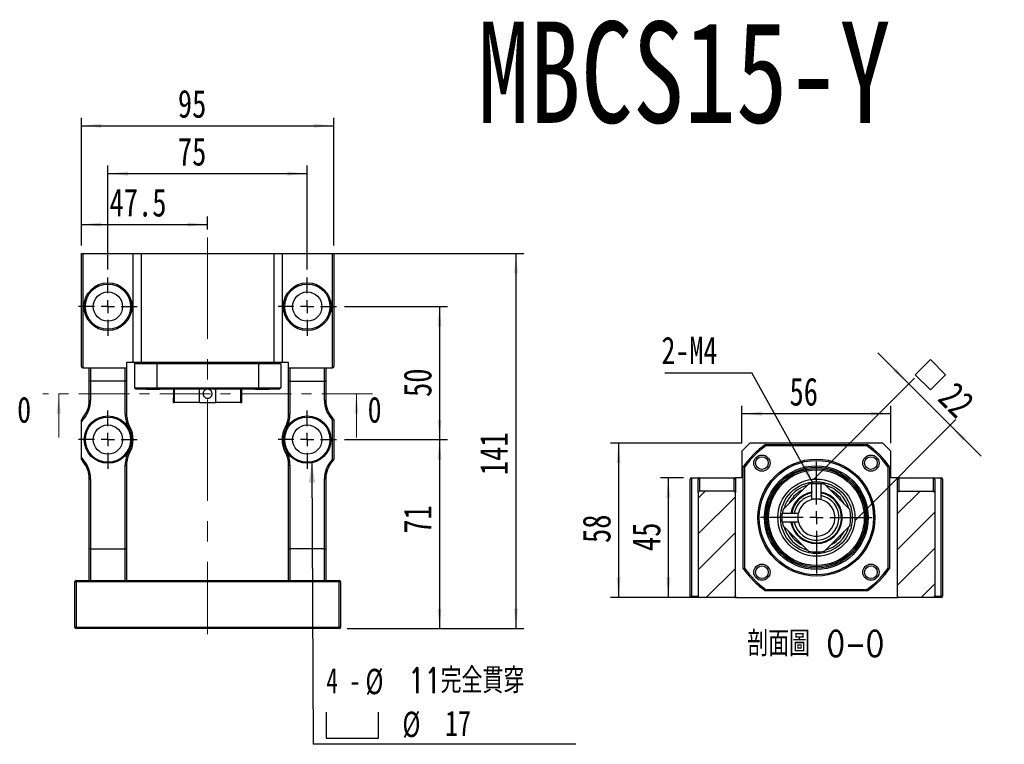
# Model space of a CAD drawing. Header units: millimetres. Extents: x 50 to 278, y 27 to 200.
# Tile 2 of 6: x 50 to 174, y 109 to 200. Entities that reach past the tile are written whole.
import ezdxf

# ---------------------------------------------------------------- set-up
doc = ezdxf.new("R2010")
doc.units = ezdxf.units.MM
doc.linetypes.add('CENTER', pattern=[10.16, 6.35, -1.27, 1.27, -1.27])
doc.linetypes.add('CENTERX2', pattern=[20.32, 12.7, -2.54, 2.54, -2.54])
doc.layers.add('FORMAT', color=7, linetype='Continuous')
doc.styles.add('SLDTEXTSTYLE0', font='TXT', dxfattribs={"width": 0.75})
doc.styles.add('SLDTEXTSTYLE1', font='TXT', dxfattribs={"width": 0.75, "bigfont": 'bigfont'})
doc.styles.add('SLDTEXTSTYLE3', font='TXT', dxfattribs={"width": 0.7})
doc.styles.add('SLDTEXTSTYLE4', font='TXT', dxfattribs={"width": 0.666667})
doc.dimstyles.new('SLDDIMSTYLE1', dxfattribs={"dimtxt": 0.18, "dimasz": 2.5, "dimexe": 0, "dimexo": 0.0625, "dimgap": 0, "dimtad": 0, "dimtih": 1, "dimtoh": 1, "dimdec": 0, "dimrnd": 1e-09, "dimzin": 0, "dimdsep": 46, "dimtxsty": 'Standard', "dimsah": 1, "dimcen": 0.09, "dimadec": 0, "dimazin": 0, "dimtfac": 2.5, "dimtdec": 0, "dimtofl": 0, "dimtmove": 0, "dimatfit": 3, "dimfxl": 1, "dimfrac": 2, "dimtolj": 1, "dimtzin": 0, "dimarcsym": 0})
doc.dimstyles.new('SLDDIMSTYLE2', dxfattribs={"dimtxt": 3.5, "dimasz": 2.5, "dimexe": 0, "dimexo": 0.0625, "dimgap": 0.875, "dimtad": 1, "dimdec": 1, "dimlfac": 3, "dimrnd": 1e-09, "dimzin": 12, "dimdsep": 46, "dimtxsty": 'SLDTEXTSTYLE0', "dimsah": 1, "dimcen": 0.09, "dimadec": 0, "dimazin": 3, "dimtfac": 1, "dimtdec": 1, "dimtofl": 0, "dimtmove": 0, "dimatfit": 3, "dimfxl": 1, "dimfrac": 2, "dimtolj": 1, "dimtzin": 12, "dimarcsym": 0})
doc.dimstyles.new('SLDDIMSTYLE3', dxfattribs={"dimtxt": 3.5, "dimasz": 2.5, "dimexe": 0, "dimexo": 0.0625, "dimgap": 0.875, "dimtad": 1, "dimlfac": 3, "dimrnd": 1e-09, "dimzin": 12, "dimdsep": 46, "dimtxsty": 'SLDTEXTSTYLE0', "dimsah": 1, "dimcen": 0.09, "dimadec": 0, "dimazin": 3, "dimtfac": 1, "dimtofl": 0, "dimtmove": 0, "dimatfit": 3, "dimfxl": 1, "dimfrac": 2, "dimtolj": 1, "dimtzin": 12, "dimarcsym": 0})
doc.dimstyles.new('SLDDIMSTYLE4', dxfattribs={"dimtxt": 3.5, "dimasz": 2.5, "dimexe": 0, "dimexo": 0.0625, "dimgap": 0.875, "dimtad": 1, "dimlfac": 3, "dimrnd": 1e-09, "dimzin": 12, "dimdsep": 46, "dimtxsty": 'SLDTEXTSTYLE0', "dimsah": 1, "dimcen": 0.09, "dimadec": 0, "dimazin": 3, "dimtfac": 1, "dimtmove": 0, "dimatfit": 0, "dimfxl": 1, "dimfrac": 2, "dimtolj": 1, "dimtzin": 12, "dimarcsym": 0})

# ---------------------------------------------------------------- blocks, each defined once
blk = doc.blocks.new('_D')
at = {"layer": 'FORMAT', "color": 7}
for p, q in [((58.1, 171.61), (58.1, 175.23)), ((58.1, 174.23), (73.93, 174.23)), ((73.93, 173.61), (73.93, 175.23))]:
    blk.add_line(p, q, dxfattribs=at)
for points in [[(58.1, 174.23), (60.6, 173.98), (60.6, 174.48)], [(73.93, 174.23), (71.43, 174.48), (71.43, 173.98)]]:
    blk.add_solid(points, dxfattribs=at)
at = {"layer": 'FORMAT', "color": 7, "insert": (61.63, 178.74), "char_height": 3.5, "attachment_point": 1, "style": 'SLDTEXTSTYLE0'}
blk.add_mtext('47.5', dxfattribs=at)
blk = doc.blocks.new('_D_1')
at = {"layer": 'FORMAT', "color": 7}
for p, q in [((61.43, 168.61), (61.43, 181.61)), ((86.43, 168.61), (86.43, 181.61)), ((61.43, 180.61), (86.43, 180.61))]:
    blk.add_line(p, q, dxfattribs=at)
for points in [[(61.43, 180.61), (63.93, 180.36), (63.93, 180.86)], [(86.43, 180.61), (83.93, 180.86), (83.93, 180.36)]]:
    blk.add_solid(points, dxfattribs=at)
at = {"layer": 'FORMAT', "color": 7, "insert": (70.2, 185.12), "char_height": 3.5, "attachment_point": 1, "style": 'SLDTEXTSTYLE0'}
blk.add_mtext('75', dxfattribs=at)
blk = doc.blocks.new('_D_2')
at = {"layer": 'FORMAT', "color": 7}
for p, q in [((58.1, 171.61), (58.1, 187.61)), ((58.1, 186.61), (89.76, 186.61)), ((89.76, 171.61), (89.76, 187.61))]:
    blk.add_line(p, q, dxfattribs=at)
for points in [[(58.1, 186.61), (60.6, 186.36), (60.6, 186.86)], [(89.76, 186.61), (87.26, 186.86), (87.26, 186.36)]]:
    blk.add_solid(points, dxfattribs=at)
at = {"layer": 'FORMAT', "color": 7, "insert": (70.2, 191.12), "char_height": 3.5, "attachment_point": 1, "style": 'SLDTEXTSTYLE0'}
blk.add_mtext('95', dxfattribs=at)
blk = doc.blocks.new('_D_3')
at = {"layer": 'FORMAT', "color": 7}
for p, q in [((91.1, 147.28), (104.02, 147.28)), ((103.02, 147.28), (103.02, 123.61)), ((91.43, 123.61), (104.02, 123.61))]:
    blk.add_line(p, q, dxfattribs=at)
for points in [[(103.02, 147.28), (102.77, 144.78), (103.27, 144.78)], [(103.02, 123.61), (103.27, 126.11), (102.77, 126.11)]]:
    blk.add_solid(points, dxfattribs=at)
at = {"layer": 'FORMAT', "color": 7, "insert": (98.5, 135.49), "char_height": 3.5, "attachment_point": 1, "rotation": 90, "style": 'SLDTEXTSTYLE0'}
blk.add_mtext('71', dxfattribs=at)
blk = doc.blocks.new('_D_4')
at = {"layer": 'FORMAT', "color": 7}
for p, q in [((91.1, 163.94), (104.02, 163.94)), ((103.02, 163.94), (103.02, 147.28)), ((91.1, 147.28), (104.02, 147.28))]:
    blk.add_line(p, q, dxfattribs=at)
for points in [[(103.02, 163.94), (102.77, 161.44), (103.27, 161.44)], [(103.02, 147.28), (103.27, 149.78), (102.77, 149.78)]]:
    blk.add_solid(points, dxfattribs=at)
at = {"layer": 'FORMAT', "color": 7, "insert": (98.5, 152.62), "char_height": 3.5, "attachment_point": 1, "rotation": 90, "style": 'SLDTEXTSTYLE0'}
blk.add_mtext('50', dxfattribs=at)
blk = doc.blocks.new('_D_5')
at = {"layer": 'FORMAT', "color": 7}
for p, q in [((84.26, 170.61), (113.6, 170.61)), ((112.6, 170.61), (112.6, 123.61)), ((91.43, 123.61), (113.6, 123.61))]:
    blk.add_line(p, q, dxfattribs=at)
for points in [[(112.6, 170.61), (112.35, 168.11), (112.85, 168.11)], [(112.6, 123.61), (112.85, 126.11), (112.35, 126.11)]]:
    blk.add_solid(points, dxfattribs=at)
at = {"layer": 'FORMAT', "color": 7, "insert": (108.08, 142.82), "char_height": 3.5, "attachment_point": 1, "rotation": 90, "style": 'SLDTEXTSTYLE0'}
blk.add_mtext('141', dxfattribs=at)
blk = doc.blocks.new('SW_SYMBOL_HOLE_SPOT')
at = {"layer": 'FORMAT', "color": 0}
for p, q in [((0, 875), (0, 75)), ((1600, 75), (1600, 875)), ((0, 75), (1600, 75))]:
    blk.add_line(p, q, dxfattribs=at)
blk = doc.blocks.new('SW_NOTE_2')
at = {"layer": 'FORMAT', "color": 0}
blk.add_line((32.94, 0), (0, 0), dxfattribs=at)
at = {"layer": 'FORMAT', "color": 0, "xscale": 0.0040927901, "yscale": 0.0040927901, "zscale": 0.0040927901}
blk.add_blockref('SW_SYMBOL_HOLE_SPOT', (1.64, 0.46), dxfattribs=at)
at = {"layer": 'FORMAT', "color": 0, "char_height": 3.175, "attachment_point": 1}
for s, insert, style in [('4 -', (1.67, 9.58), 'SLDTEXTSTYLE4'), ('%%c', (6.57, 9.46), 'SLDTEXTSTYLE3'), ('11\\M+18AAE\\M+19153\\M+18AD1\\M+190FA', (11.92, 9.58), 'SLDTEXTSTYLE1'), ('%%c', (11.21, 4.09), 'SLDTEXTSTYLE3'), ('17', (16.56, 4.22), 'SLDTEXTSTYLE0')]:
    blk.add_mtext(s, dxfattribs=dict(at, insert=insert, style=style))
blk = doc.blocks.new('SW_CENTERMARKSYMBOL_1')
at = {"layer": 'FORMAT', "color": 0}
for p, q in [((0, 1.67), (0, 3.67)), ((-1.67, 0), (-3.67, 0)), ((0, 0), (-0.83, 0)), ((0, 0), (0, 0.83)), ((0, 0), (0, -0.83)), ((0, 0), (0.83, 0)), ((1.67, 0), (3.67, 0)), ((0, -1.67), (0, -3.67))]:
    blk.add_line(p, q, dxfattribs=at)
blk = doc.blocks.new('SW_CENTERMARKSYMBOL_2')
at = {"layer": 'FORMAT', "color": 0}
for p, q in [((0, 1.67), (0, 3.67)), ((-1.67, 0), (-3.67, 0)), ((0, 0), (-0.83, 0)), ((0, 0), (0, 0.83)), ((0, 0), (0, -0.83)), ((0, 0), (0.83, 0)), ((1.67, 0), (3.67, 0)), ((0, -1.67), (0, -3.67))]:
    blk.add_line(p, q, dxfattribs=at)
blk = doc.blocks.new('SW_CENTERMARKSYMBOL_3')
at = {"layer": 'FORMAT', "color": 0}
for p, q in [((0, 1.67), (0, 3.67)), ((-1.67, 0), (-3.67, 0)), ((0, 0), (-0.83, 0)), ((0, 0), (0, 0.83)), ((0, 0), (0, -0.83)), ((0, 0), (0.83, 0)), ((1.67, 0), (3.67, 0)), ((0, -1.67), (0, -3.67))]:
    blk.add_line(p, q, dxfattribs=at)
blk = doc.blocks.new('SW_CENTERMARKSYMBOL_4')
at = {"layer": 'FORMAT', "color": 0}
for p, q in [((0, 1.67), (0, 3.67)), ((-1.67, 0), (-3.67, 0)), ((0, 0), (-0.83, 0)), ((0, 0), (0, 0.83)), ((0, 0), (0, -0.83)), ((0, 0), (0.83, 0)), ((1.67, 0), (3.67, 0)), ((0, -1.67), (0, -3.67))]:
    blk.add_line(p, q, dxfattribs=at)
blk = doc.blocks.new('_D_6')
at = {"layer": 'FORMAT', "color": 7}
for p, q in [((133.62, 142.5), (130.71, 142.5)), ((131.71, 142.5), (131.71, 127.5)), ((134.62, 127.5), (130.71, 127.5))]:
    blk.add_line(p, q, dxfattribs=at)
for points in [[(131.71, 142.5), (131.46, 140), (131.96, 140)], [(131.71, 127.5), (131.96, 130), (131.46, 130)]]:
    blk.add_solid(points, dxfattribs=at)
at = {"layer": 'FORMAT', "color": 7, "insert": (127.2, 133.31), "char_height": 3.5, "attachment_point": 1, "rotation": 90, "style": 'SLDTEXTSTYLE0'}
blk.add_mtext('45', dxfattribs=at)
blk = doc.blocks.new('_D_7')
at = {"layer": 'FORMAT', "color": 7}
for p, q in [((140.95, 146.83), (124.47, 146.83)), ((125.47, 146.83), (125.47, 127.5)), ((134.62, 127.5), (124.47, 127.5))]:
    blk.add_line(p, q, dxfattribs=at)
for points in [[(125.47, 146.83), (125.22, 144.33), (125.72, 144.33)], [(125.47, 127.5), (125.72, 130), (125.22, 130)]]:
    blk.add_solid(points, dxfattribs=at)
at = {"layer": 'FORMAT', "color": 7, "insert": (120.96, 134.32), "char_height": 3.5, "attachment_point": 1, "rotation": 90, "style": 'SLDTEXTSTYLE0'}
blk.add_mtext('58', dxfattribs=at)
blk = doc.blocks.new('_D_8')
at = {"layer": 'FORMAT', "color": 7}
for p, q in [((140.95, 146.83), (140.95, 151.53)), ((159.62, 146.83), (159.62, 151.53)), ((140.95, 150.53), (159.62, 150.53))]:
    blk.add_line(p, q, dxfattribs=at)
for points in [[(140.95, 150.53), (143.45, 150.28), (143.45, 150.78)], [(159.62, 150.53), (157.12, 150.78), (157.12, 150.28)]]:
    blk.add_solid(points, dxfattribs=at)
at = {"layer": 'FORMAT', "color": 7, "insert": (146.91, 155.04), "char_height": 3.5, "attachment_point": 1, "style": 'SLDTEXTSTYLE0'}
blk.add_mtext('56', dxfattribs=at)
blk = doc.blocks.new('SW_SYMBOL_MOD_BOX')
at = {"layer": 'FORMAT', "color": 0}
for p, q in [((200, 200), (200, 800)), ((200, 800), (800, 800)), ((800, 800), (800, 200)), ((200, 200), (800, 200))]:
    blk.add_line(p, q, dxfattribs=at)
blk = doc.blocks.new('_D_9')
at = {"layer": 'FORMAT', "color": 7}
for p, q in [((161.86, 154.26), (157.98, 158.15)), ((149.98, 142.38), (162.57, 154.97)), ((161.86, 154.26), (167.05, 149.08)), ((155.17, 137.2), (167.76, 149.79)), ((167.05, 149.08), (170.94, 145.19))]:
    blk.add_line(p, q, dxfattribs=at)
for points in [[(161.86, 154.26), (160.27, 156.21), (159.92, 155.85)], [(167.05, 149.08), (168.64, 147.13), (168.99, 147.49)]]:
    blk.add_solid(points, dxfattribs=at)
at = {"layer": 'FORMAT', "color": 7, "xscale": 0.0044707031, "yscale": 0.0044707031, "zscale": 0.0044707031, "rotation": 315}
blk.add_blockref('SW_SYMBOL_MOD_BOX', (161.41, 155.41), dxfattribs=at)
at = {"layer": 'FORMAT', "color": 7, "insert": (167.83, 154.76), "char_height": 3.5, "attachment_point": 1, "rotation": 315, "style": 'SLDTEXTSTYLE0'}
blk.add_mtext('22', dxfattribs=at)
blk = doc.blocks.new('SW_NOTE_3')
at = {"layer": 'FORMAT', "color": 0}
blk.add_line((-10.95, 0), (0, 0), dxfattribs=at)
at = {"layer": 'FORMAT', "color": 0, "insert": (-11.36, 4.53), "char_height": 3.44, "attachment_point": 1, "style": 'SLDTEXTSTYLE0'}
blk.add_mtext('2-M4', dxfattribs=at)
blk = doc.blocks.new('SW_CENTERMARKSYMBOL_5')
at = {"layer": 'FORMAT', "color": 0}
for p, q in [((0, 1.67), (0, 7)), ((-1.67, 0), (-7, 0)), ((0, 0), (-0.83, 0)), ((0, 0), (0, 0.83)), ((0, 0), (0, -0.83)), ((0, 0), (0.83, 0)), ((1.67, 0), (7, 0)), ((0, -1.67), (0, -7))]:
    blk.add_line(p, q, dxfattribs=at)

msp = doc.modelspace()

# ---------------------------------------------------------------- hatches: boundary and pattern name
at = {"layer": 'FORMAT', "linetype": 'Continuous', "lineweight": 18}
h = msp.add_hatch(dxfattribs=at)
h.set_pattern_fill('ANSI31', color=256, style=0)
edge = h.paths.add_edge_path(flags=0)
edge.add_arc((139.9487, 140.6628), 0.1667, 0, 90)
edge.add_line((139.9487, 140.8294), (135.6153, 140.8294))
edge.add_arc((135.6153, 140.6628), 0.1667, 90, 180)
edge.add_line((135.4487, 140.6628), (135.4487, 127.6628))
edge.add_arc((135.6153, 127.6628), 0.1667, 180, 270)
edge.add_line((135.6153, 127.4961), (139.9487, 127.4961))
edge.add_arc((139.9487, 127.6628), 0.1667, 270, 360)
edge.add_line((140.1153, 127.6628), (140.1153, 140.6628))
h = msp.add_hatch(dxfattribs=at)
h.set_pattern_fill('ANSI31', color=256, style=0)
edge = h.paths.add_edge_path(flags=0)
edge.add_line((149.7154, 139.7596), (149.7154, 141.7586))
edge.add_arc((150.282, 137.4961), 4.3, 97.572127, 103.508133)
edge.add_line((149.2776, 141.6772), (146.1009, 138.5005))
edge.add_arc((150.282, 137.4961), 4.3, 166.491867, 172.427873)
edge.add_line((146.0194, 138.0627), (148.0185, 138.0627))
edge.add_arc((150.282, 137.4961), 2.3333, 104.054594, 165.945406, ccw=False)
edge = h.paths.add_edge_path(flags=0)
edge.add_arc((150.282, 137.4961), 4.3, 97.572634, 103.508007, ccw=False)
edge.add_line((149.7153, 141.7586), (149.7153, 139.7596))
edge.add_arc((150.282, 137.4961), 2.3333, 104.055233, 165.944767)
edge.add_line((148.0185, 138.0628), (146.0195, 138.0628))
edge.add_arc((150.282, 137.4961), 4.3, 166.491993, 172.427366, ccw=False)
edge.add_line((146.1009, 138.5005), (149.2776, 141.6772))
h = msp.add_hatch(dxfattribs=at)
h.set_pattern_fill('ANSI31', color=256, style=0)
edge = h.paths.add_edge_path(flags=0)
edge.add_line((151.2864, 133.315), (154.4631, 136.4917))
edge.add_arc((150.282, 137.4961), 4.3, 346.491867, 373.508133)
edge.add_line((154.4631, 138.5005), (151.2864, 141.6772))
edge.add_arc((150.282, 137.4961), 4.3, 76.491867, 82.427873)
edge.add_line((150.8486, 141.7586), (150.8486, 139.7596))
edge.add_arc((150.282, 137.4961), 2.3333, -165.945406, 75.945406, ccw=False)
edge.add_line((148.0185, 136.9295), (146.0194, 136.9295))
edge.add_arc((150.282, 137.4961), 4.3, 187.572127, 193.508133)
edge.add_line((146.1009, 136.4917), (149.2776, 133.315))
edge.add_arc((150.282, 137.4961), 4.3, 256.491867, 283.508133)
edge = h.paths.add_edge_path(flags=0)
edge.add_arc((150.282, 137.4961), 4.3, -13.508007, 13.508007, ccw=False)
edge.add_line((154.463, 136.4917), (151.2864, 133.3151))
edge.add_arc((150.282, 137.4961), 4.3, 256.491993, 283.508007, ccw=False)
edge.add_line((149.2776, 133.3151), (146.1009, 136.4917))
edge.add_arc((150.282, 137.4961), 4.3, 187.572634, 193.508007, ccw=False)
edge.add_line((146.0195, 136.9294), (148.0185, 136.9294))
edge.add_arc((150.282, 137.4961), 2.3333, 194.055233, 435.944767)
edge.add_line((150.8487, 139.7596), (150.8487, 141.7586))
edge.add_arc((150.282, 137.4961), 4.3, 76.491993, 82.427366, ccw=False)
edge.add_line((151.2864, 141.6772), (154.463, 138.5005))
h = msp.add_hatch(dxfattribs=at)
h.set_pattern_fill('ANSI31', color=256, style=0)
edge = h.paths.add_edge_path(flags=0)
edge.add_arc((160.6153, 140.6628), 0.1667, 90, 180)
edge.add_line((160.4487, 140.6628), (160.4487, 127.6628))
edge.add_arc((160.6153, 127.6628), 0.1667, 180, 270)
edge.add_line((160.6153, 127.4961), (164.9487, 127.4961))
edge.add_arc((164.9487, 127.6628), 0.1667, 270, 360)
edge.add_line((165.1153, 127.6628), (165.1153, 140.6628))
edge.add_arc((164.9487, 140.6628), 0.1667, 0, 90)
edge.add_line((164.9487, 140.8294), (160.6153, 140.8294))

# ---------------------------------------------------------------- linework, layer by layer
at = {"color": 7, "linetype": 'Continuous', "lineweight": 25}
for p, q in [((58.0961, 156.4423), (58.0961, 170.6089)), ((58.0961, 170.6089), (58.2628, 170.6089)), ((58.2628, 170.6089), (58.2628, 156.2756)), ((58.2628, 170.6089), (64.5961, 170.6089)), ((64.5961, 156.9423), (64.5961, 170.6089)), ((64.5961, 170.6089), (65.5961, 170.6089)), ((65.5961, 170.6089), (65.5961, 156.9423)), ((65.5961, 170.6089), (82.2628, 170.6089)), ((82.2628, 156.9423), (82.2628, 170.6089)), ((82.2628, 170.6089), (83.2628, 170.6089)), ((83.2628, 170.6089), (83.2628, 156.9423)), ((83.2628, 170.6089), (89.5961, 170.6089)), ((89.5961, 156.2756), (89.5961, 170.6089)), ((89.5961, 170.6089), (89.7628, 170.6089)), ((89.7628, 170.6089), (89.7628, 156.4423)), ((63.7628, 156.9423), (63.7628, 156.2756)), ((64.5961, 156.9423), (63.7628, 156.9423)), ((65.5961, 156.9423), (64.5961, 156.9423)), ((82.2628, 156.9423), (65.5961, 156.9423)), ((83.2628, 156.9423), (82.2628, 156.9423)), ((84.0961, 156.9423), (83.2628, 156.9423)), ((84.0961, 156.2756), (84.0961, 156.9423)), ((58.2628, 156.2756), (59.2628, 156.2756)), ((59.0961, 154.678), (59.0961, 156.2756)), ((59.2628, 156.2756), (63.5961, 156.2756)), ((59.2628, 156.2756), (59.2628, 154.6089)), ((63.5961, 156.2756), (63.7628, 156.2756)), ((63.5961, 154.6089), (63.5961, 156.2756)), ((63.7628, 156.2756), (63.7628, 154.678)), ((67.5524, 156.7756), (64.7628, 156.7756)), ((64.7628, 156.7756), (64.7628, 153.7756)), ((80.3065, 156.7756), (67.5524, 156.7756)), ((67.5524, 156.7756), (67.5524, 153.7756)), ((80.3065, 156.7756), (80.3065, 153.7756)), ((83.0961, 156.7756), (80.3065, 156.7756)), ((83.0961, 156.7756), (83.0961, 153.7756)), ((84.0961, 156.2756), (84.2628, 156.2756)), ((84.0961, 154.678), (84.0961, 156.2756)), ((84.2628, 156.2756), (88.5961, 156.2756)), ((84.2628, 156.2756), (84.2628, 154.6089)), ((88.5961, 156.2756), (89.5961, 156.2756)), ((88.5961, 154.6089), (88.5961, 156.2756)), ((88.7628, 156.2756), (88.7628, 154.678)), ((59.0961, 152.1887), (59.0961, 154.678)), ((63.5961, 154.6089), (59.2628, 154.6089)), ((59.2628, 154.6089), (59.2628, 152.1887)), ((63.5961, 150.4598), (63.5961, 154.6089)), ((63.7628, 154.678), (63.7628, 150.4598)), ((84.0961, 150.4598), (84.0961, 154.678)), ((84.2628, 154.6089), (88.5961, 154.6089)), ((84.2628, 154.6089), (84.2628, 150.4598)), ((88.5961, 152.1887), (88.5961, 154.6089)), ((88.7628, 154.678), (88.7628, 152.1887)), ((64.7628, 153.7756), (67.5524, 153.7756)), ((67.6049, 153.6089), (64.9294, 153.6089)), ((66.2607, 153.6089), (66.2941, 153.5756)), ((67.8941, 153.5756), (66.2941, 153.5756)), ((67.5524, 153.7756), (80.3065, 153.7756)), ((80.254, 153.6089), (67.6049, 153.6089)), ((67.8941, 153.5756), (67.9274, 153.6089)), ((69.6294, 153.6089), (69.6294, 153.5913)), ((69.7483, 153.6089), (69.7483, 151.9422)), ((72.925, 151.9422), (72.925, 153.6089)), ((74.9338, 153.6089), (74.9338, 151.9422)), ((78.1105, 151.9422), (78.1105, 153.6089)), ((78.2295, 151.9422), (78.2295, 153.6089)), ((79.9315, 153.6089), (79.9648, 153.5756)), ((80.4935, 153.5756), (79.9648, 153.5756)), ((82.9294, 153.6089), (80.254, 153.6089)), ((80.3065, 153.7756), (83.0961, 153.7756)), ((81.5648, 153.5756), (80.4935, 153.5756)), ((81.5648, 153.5756), (81.5981, 153.6089)), ((59.2628, 152.1887), (59.0961, 152.1887)), ((69.6294, 152.4594), (69.6294, 151.9422)), ((69.6294, 151.9422), (69.7483, 151.9422)), ((69.6296, 152.4603), (69.6299, 152.463)), ((72.925, 151.9422), (69.7483, 151.9422)), ((72.925, 151.9422), (74.9338, 151.9422)), ((78.1105, 151.9422), (74.9338, 151.9422)), ((78.1105, 151.9422), (78.2295, 151.9422)), ((88.7628, 152.1887), (88.5961, 152.1887)), ((58.0961, 145.0645), (58.0961, 149.4867)), ((58.2813, 150.0051), (58.4072, 149.8959)), ((63.5961, 150.4598), (63.7628, 150.4598)), ((84.0961, 150.4598), (84.2628, 150.4598)), ((89.5776, 150.0051), (89.4516, 149.8959)), ((89.5961, 144.8318), (89.5961, 149.7194)), ((89.7628, 149.7756), (89.7628, 144.7756)), ((64.0448, 148.7452), (64.1901, 148.8269)), ((83.6687, 148.8269), (83.814, 148.7452)), ((64.0448, 145.806), (64.1901, 145.7243)), ((83.6687, 145.7243), (83.814, 145.806)), ((141.9487, 146.8294), (140.9487, 145.8294)), ((140.9487, 145.8294), (140.9487, 142.4961)), ((158.6153, 146.8294), (141.9487, 146.8294)), ((143.9049, 146.6628), (156.659, 146.6628)), ((156.6065, 146.4961), (143.9574, 146.4961)), ((159.6153, 145.8294), (158.6153, 146.8294)), ((159.6153, 142.4961), (159.6153, 145.8294)), ((58.2813, 144.5461), (58.4072, 144.6553)), ((89.5776, 144.5461), (89.4516, 144.6553)), ((63.5961, 133.6089), (63.5961, 144.0914)), ((63.5961, 144.0914), (63.7628, 144.0914)), ((63.7628, 144.0914), (63.7628, 133.5197)), ((84.0961, 144.0914), (84.2628, 144.0914)), ((84.0961, 133.5197), (84.0961, 144.0914)), ((84.2628, 144.0914), (84.2628, 133.6089)), ((141.1153, 131.1191), (141.1153, 143.8731)), ((141.282, 143.8207), (141.282, 131.1716)), ((159.282, 131.1716), (159.282, 143.8207)), ((159.4487, 143.8731), (159.4487, 131.1191)), ((59.0961, 142.3625), (59.2628, 142.3625)), ((59.0961, 133.5197), (59.0961, 142.3625)), ((59.2628, 142.3625), (59.2628, 133.6089)), ((88.5961, 133.6089), (88.5961, 142.3625)), ((88.7628, 142.3625), (88.5961, 142.3625)), ((88.7628, 142.3625), (88.7628, 133.5197)), ((134.4487, 127.6628), (134.4487, 142.3294)), ((134.6153, 142.4961), (134.6153, 127.6628)), ((134.6153, 142.4961), (135.6153, 142.4961)), ((135.4487, 140.6628), (135.4487, 142.2604)), ((135.6153, 142.4961), (135.6153, 140.8294)), ((135.6153, 142.4961), (139.9487, 142.4961)), ((139.9487, 140.8294), (139.9487, 142.4961)), ((139.9487, 142.4961), (140.1153, 142.4961)), ((140.1153, 142.4961), (140.1153, 142.2604)), ((140.9487, 142.4961), (140.1153, 142.4961)), ((140.1153, 142.2604), (140.1153, 140.6628)), ((160.4487, 142.4961), (159.6153, 142.4961)), ((160.4487, 142.4961), (160.6153, 142.4961)), ((160.4487, 142.2604), (160.4487, 142.4961)), ((160.4487, 140.6628), (160.4487, 142.2604)), ((160.6153, 142.4961), (160.6153, 140.8294)), ((160.6153, 142.4961), (164.9487, 142.4961)), ((164.9487, 140.8294), (164.9487, 142.4961)), ((164.9487, 142.4961), (165.9487, 142.4961)), ((165.1153, 142.2604), (165.1153, 140.6628)), ((165.9487, 127.6628), (165.9487, 142.4961)), ((166.1153, 142.3294), (166.1153, 127.6628)), ((139.9487, 140.8294), (135.6153, 140.8294)), ((146.1009, 138.5005), (149.2776, 141.6772)), ((146.1009, 138.5005), (149.2776, 141.6772)), ((149.7153, 139.7596), (149.7153, 141.7586)), ((149.7154, 139.7596), (149.7154, 141.7586)), ((150.8486, 141.7586), (150.8486, 139.7596)), ((150.8487, 141.7586), (150.8487, 139.7596)), ((151.2864, 141.6772), (154.4631, 138.5005)), ((151.2864, 141.6772), (154.463, 138.5005)), ((160.6153, 140.8294), (164.9487, 140.8294)), ((135.4487, 140.6628), (135.4487, 127.6628)), ((140.1153, 127.6628), (140.1153, 140.6628)), ((160.4487, 127.6628), (160.4487, 140.6628)), ((165.1153, 140.6628), (165.1153, 127.6628)), ((146.0194, 138.0627), (148.0185, 138.0627)), ((146.0195, 138.0628), (148.0185, 138.0628)), ((148.0185, 136.9295), (146.0194, 136.9295)), ((148.0185, 136.9294), (146.0195, 136.9294)), ((149.2776, 133.315), (146.1009, 136.4917)), ((149.2776, 133.3151), (146.1009, 136.4917)), ((154.4631, 136.4917), (151.2864, 133.315)), ((154.463, 136.4917), (151.2864, 133.3151)), ((59.0961, 129.6089), (59.0961, 133.5197)), ((59.2628, 133.6089), (59.2628, 129.6089)), ((59.2628, 133.6089), (63.5961, 133.6089)), ((63.5961, 129.6089), (63.5961, 133.6089)), ((63.7628, 133.5197), (63.7628, 129.6089)), ((84.0961, 129.6089), (84.0961, 133.5197)), ((84.2628, 133.6089), (84.2628, 129.6089)), ((88.5961, 133.6089), (84.2628, 133.6089)), ((88.5961, 129.6089), (88.5961, 133.6089)), ((88.7628, 133.5197), (88.7628, 129.6089)), ((57.4294, 129.4423), (57.2628, 129.4423)), ((57.2628, 123.7756), (57.2628, 129.4423)), ((57.4294, 129.4423), (57.4294, 129.6089)), ((57.4294, 129.6089), (90.4294, 129.6089)), ((90.4294, 129.4423), (57.4294, 129.4423)), ((57.4294, 129.4423), (57.4294, 123.7756)), ((90.4294, 129.6089), (90.4294, 129.4423)), ((90.4294, 123.7756), (90.4294, 129.4423)), ((90.5961, 129.4423), (90.4294, 129.4423)), ((90.5961, 129.4423), (90.5961, 123.7756)), ((143.9574, 128.4961), (156.6065, 128.4961)), ((134.6153, 127.6628), (134.4487, 127.6628)), ((134.6153, 127.4961), (134.6153, 127.6628)), ((134.6153, 127.6628), (135.4487, 127.6628)), ((135.6153, 127.4961), (134.6153, 127.4961)), ((139.9487, 127.4961), (135.6153, 127.4961)), ((140.1153, 127.4961), (139.9487, 127.4961)), ((140.1153, 127.6628), (140.1153, 127.4961)), ((140.1153, 127.4961), (160.4487, 127.4961)), ((156.659, 128.3294), (143.9049, 128.3294)), ((160.4487, 127.4961), (160.4487, 127.6628)), ((160.6153, 127.4961), (160.4487, 127.4961)), ((164.9487, 127.4961), (160.6153, 127.4961)), ((165.9487, 127.4961), (164.9487, 127.4961)), ((165.1153, 127.6628), (165.9487, 127.6628)), ((165.9487, 127.4961), (165.9487, 127.6628)), ((166.1153, 127.6628), (165.9487, 127.6628)), ((57.4294, 123.7756), (57.2628, 123.7756)), ((57.4294, 123.7756), (90.4294, 123.7756)), ((57.4294, 123.6089), (57.4294, 123.7756)), ((90.4294, 123.6089), (57.4294, 123.6089)), ((90.5961, 123.7756), (90.4294, 123.7756)), ((90.4294, 123.7756), (90.4294, 123.6089))]:
    msp.add_line(p, q, dxfattribs=at)
at = {"color": 7, "linetype": 'CENTER', "lineweight": 18}
msp.add_line((94.5961, 153.0256), (53.2628, 153.0256), dxfattribs=at)
at = {"color": 7, "linetype": 'Continuous', "lineweight": 18}
for p, q in [((55.2628, 147.5256), (55.2628, 153.0256)), ((92.5961, 147.5256), (92.5961, 153.0256))]:
    msp.add_line(p, q, dxfattribs=at)
at = {"color": 7, "linetype": 'Continuous', "lineweight": 25, "flags": 128}
for points in [[(63.5961, 133.6089), (63.625, 133.6076), (63.6531, 133.6036), (63.6794, 133.597), (63.7032, 133.5881), (63.7238, 133.5771), (63.7404, 133.5643), (63.7527, 133.5502), (63.7602, 133.5352), (63.7628, 133.5197)], [(88.5961, 133.6089), (88.625, 133.6076), (88.6531, 133.6036), (88.6794, 133.597), (88.7032, 133.5881), (88.7238, 133.5771), (88.7404, 133.5643), (88.7527, 133.5502), (88.7602, 133.5352), (88.7628, 133.5197)]]:
    msp.add_lwpolyline(points, dxfattribs=at)
at = {"color": 7, "linetype": 'Continuous', "lineweight": 25}
for centre, radius in [((61.4294, 163.9423), 3), ((61.4294, 163.9423), 2.8333), ((86.4294, 163.9423), 3), ((86.4294, 163.9423), 2.8333), ((61.4294, 163.9423), 1.8333), ((86.4294, 163.9423), 1.8333), ((61.4294, 147.2756), 2.9667), ((61.4294, 147.2756), 2.8333), ((86.4294, 147.2756), 2.9667), ((86.4294, 147.2756), 2.8333), ((61.4294, 147.2756), 1.8333), ((86.4294, 147.2756), 1.8333), ((143.4466, 144.3315), 1.0167), ((143.4466, 144.3315), 0.8), ((150.282, 137.4961), 7.3333), ((150.282, 137.4961), 7.1667), ((157.1174, 144.3315), 1.0167), ((157.1174, 144.3315), 0.8), ((150.282, 137.4961), 6.5), ((150.282, 137.4961), 6.3333), ((150.282, 137.4961), 6.1667), ((150.282, 137.4961), 6), ((150.282, 137.4961), 4.8333), ((150.282, 137.4961), 4.5), ((143.4466, 130.6607), 1.0167), ((143.4466, 130.6607), 0.8), ((157.1174, 130.6607), 1.0167), ((157.1174, 130.6607), 0.8)]:
    msp.add_circle(centre, radius, dxfattribs=at)
for centre, radius, start, end in [((58.2628, 156.4423), 0.1667, 180, 270), ((89.5961, 156.4423), 0.1667, 270, 0), ((55.7628, 152.1887), 3.3333, 319.073937, 0), ((55.7628, 152.1887), 3.5, 319.073937, 0), ((92.0961, 152.1887), 3.5, 180, 220.926063), ((92.0961, 152.1887), 3.3333, 180, 220.926063), ((61.4294, 147.2756), 4.1667, 139.073937, 143.130102), ((61.4294, 147.2756), 4, 139.073937, 146.44269), ((67.0961, 150.4598), 3.5, 180, 209.33211), ((67.0961, 150.4598), 3.3333, 180, 209.33211), ((80.7628, 150.4598), 3.3333, 330.66789, 0), ((80.7628, 150.4598), 3.5, 330.66789, 0), ((86.4294, 147.2756), 4, 37.658462, 40.926063), ((86.4294, 147.2756), 4.1667, 36.869898, 40.926063), ((61.4294, 147.2756), 3, 330.66789, 29.33211), ((61.4294, 147.2756), 3.1667, 330.66789, 29.33211), ((86.4294, 147.2756), 3.1667, 150.66789, 209.33211), ((86.4294, 147.2756), 3, 150.66789, 209.33211), ((67.0961, 144.0914), 3.5, 150.66789, 180), ((67.0961, 144.0914), 3.3333, 150.66789, 180), ((80.7628, 144.0914), 3.3333, 0, 29.33211), ((80.7628, 144.0914), 3.5, 0, 29.33211), ((150.282, 137.4961), 11.1667, 124.82546, 145.17454), ((150.282, 137.4961), 11, 125.096801, 144.903199), ((150.282, 137.4961), 11, 35.096801, 54.903199), ((150.282, 137.4961), 11.1667, 34.82546, 55.17454), ((61.4294, 147.2756), 4, 213.55731, 220.926063), ((61.4294, 147.2756), 4.1667, 216.869898, 220.926063), ((55.7628, 142.3625), 3.3333, 360, 40.926063), ((55.7628, 142.3625), 3.5, 360, 40.926063), ((92.0961, 142.3625), 3.5, 139.073937, 180), ((92.0961, 142.3625), 3.3333, 139.073937, 180), ((86.4294, 147.2756), 4, 319.073937, 322.341538), ((86.4294, 147.2756), 4.1667, 319.073937, 323.130102), ((134.6153, 142.3294), 0.1667, 90, 180), ((165.9487, 142.3294), 0.1667, 0, 90), ((135.6153, 140.6628), 0.1667, 90, 180), ((139.9487, 140.6628), 0.1667, 0, 90), ((150.282, 137.4961), 4.2167, 105.409071, 143.429882), ((150.282, 137.4961), 3.8833, 115.771835, 143.429882), ((150.282, 137.4961), 4.3, 97.572127, 103.508133), ((150.282, 137.4961), 4.3, 97.572634, 103.508007), ((150.282, 137.4961), 4.3, 76.491867, 82.427873), ((150.282, 137.4961), 4.3, 76.491993, 82.427366), ((150.282, 137.4961), 4.2167, 15.409071, 74.590929), ((150.282, 137.4961), 3.8833, 25.771835, 64.228165), ((160.6153, 140.6628), 0.1667, 90, 180), ((164.9487, 140.6628), 0.1667, 0, 90), ((150.282, 137.4961), 4.2167, 143.429882, 164.590929), ((150.282, 137.4961), 3.8833, 143.429882, 154.228165), ((150.282, 137.4961), 3.25, 100.041357, 169.958643), ((150.282, 137.4961), 3.15, 190.363596, 79.636404), ((150.282, 137.4961), 3.15, 100.363596, 169.636404), ((150.282, 137.4961), 2.8333, 191.536959, 78.463041), ((150.282, 137.4961), 2.8333, 101.536959, 143.429882), ((150.282, 137.4961), 2.3333, 194.054594, 75.945406), ((150.282, 137.4961), 2.3333, 194.055233, 75.944767), ((150.282, 137.4961), 2.3333, 104.054594, 165.945406), ((150.282, 137.4961), 2.3333, 104.055233, 165.944767), ((150.282, 137.4961), 3.25, 270, 79.958643), ((150.282, 137.4961), 4.3, 166.491867, 172.427873), ((150.282, 137.4961), 4.3, 166.491993, 172.427366), ((150.282, 137.4961), 2.8333, 143.429882, 168.463041), ((150.282, 137.4961), 4.3, 346.491993, 13.508007), ((150.282, 137.4961), 4.3, 346.491867, 13.508133), ((150.282, 137.4961), 4.3, 187.572127, 193.508133), ((150.282, 137.4961), 4.3, 187.572634, 193.508007), ((150.282, 137.4961), 4.2167, 195.409071, 254.590929), ((150.282, 137.4961), 3.25, 190.041357, 270), ((150.282, 137.4961), 4.2167, 285.409071, 344.590929), ((150.282, 137.4961), 3.8833, 205.771835, 244.228165), ((150.282, 137.4961), 3.8833, 295.771835, 334.228165), ((150.282, 137.4961), 4.3, 256.491993, 283.508007), ((150.282, 137.4961), 4.3, 256.491867, 283.508133), ((150.282, 137.4961), 11.1667, 214.82546, 235.17454), ((150.282, 137.4961), 11, 215.096801, 234.903199), ((150.282, 137.4961), 11, 305.096801, 324.903199), ((150.282, 137.4961), 11.1667, 304.82546, 325.17454), ((57.4294, 129.4423), 0.1667, 90, 180), ((90.4294, 129.4423), 0.1667, 0, 90), ((134.6153, 127.6628), 0.1667, 180, 270), ((135.6153, 127.6628), 0.1667, 180, 270), ((139.9487, 127.6628), 0.1667, 270, 0), ((160.6153, 127.6628), 0.1667, 180, 270), ((164.9487, 127.6628), 0.1667, 270, 0), ((165.9487, 127.6628), 0.1667, 270, 0), ((57.4294, 123.7756), 0.1667, 180, 270), ((90.4294, 123.7756), 0.1667, 270, 0)]:
    msp.add_arc(centre, radius, start, end, dxfattribs=at)
for centre, major_axis, ratio, start_param, end_param in [((59.2628, 154.678), (0.1667, 0), 0.41421356, 3.14159265, 4.71238898), ((63.5961, 154.678), (0.1667, 0), 0.41421356, 4.71238898, 6.28318531), ((84.2628, 154.678), (0.1667, 0), 0.41421356, 3.14159265, 4.71238898), ((88.5961, 154.678), (0.1667, 0), 0.41421356, 4.71238898, 6.28318531), ((135.6153, 142.2604), (0, -0.2357), 0.70710678, 3.14159265, 4.71238898), ((139.9487, 142.2604), (0, -0.2357), 0.70710678, 1.57079633, 3.14159265), ((160.6153, 142.2604), (0, -0.2357), 0.70710678, 3.14159265, 4.71238898), ((164.9487, 142.2604), (0, -0.2357), 0.70710678, 1.57079633, 3.14159265), ((59.2628, 133.5197), (0.1667, 0), 0.53518376, 1.57079633, 3.14159265), ((84.2628, 133.5197), (0.1667, 0), 0.53518376, 1.57079633, 3.14159265)]:
    msp.add_ellipse(centre, major_axis=major_axis, ratio=ratio, start_param=start_param, end_param=end_param, dxfattribs=at)
for points in [[(64.9294, 156.9423), (64.8739, 156.8867), (64.8183, 156.8312), (64.7628, 156.7756)], [(67.6049, 156.9423), (67.5873, 156.8867), (67.5698, 156.8312), (67.5524, 156.7756)], [(80.254, 156.9423), (80.2715, 156.8867), (80.289, 156.8312), (80.3065, 156.7756)], [(82.9294, 156.9423), (82.985, 156.8867), (83.0405, 156.8312), (83.0961, 156.7756)], [(64.9294, 153.6089), (64.8739, 153.6645), (64.8183, 153.72), (64.7628, 153.7756)], [(67.5524, 153.7756), (67.5698, 153.72), (67.5873, 153.6645), (67.6049, 153.6089)], [(80.3065, 153.7756), (80.289, 153.72), (80.2715, 153.6645), (80.254, 153.6089)], [(83.0961, 153.7756), (83.0405, 153.72), (82.985, 153.6645), (82.9294, 153.6089)], [(143.9049, 146.6628), (143.9224, 146.6072), (143.9399, 146.5517), (143.9574, 146.4961)], [(156.659, 146.6628), (156.6416, 146.6072), (156.6241, 146.5517), (156.6065, 146.4961)], [(141.282, 143.8207), (141.2264, 143.8382), (141.1709, 143.8557), (141.1153, 143.8731)], [(159.4487, 143.8731), (159.3931, 143.8557), (159.3375, 143.8382), (159.282, 143.8207)], [(141.1153, 131.1191), (141.1709, 131.1365), (141.2264, 131.154), (141.282, 131.1716)], [(159.4487, 131.1191), (159.3931, 131.1365), (159.3375, 131.154), (159.282, 131.1716)], [(143.9049, 128.3294), (143.9224, 128.385), (143.9399, 128.4406), (143.9574, 128.4961)], [(156.659, 128.3294), (156.6416, 128.385), (156.6241, 128.4406), (156.6065, 128.4961)]]:
    msp.add_open_spline(points, degree=3, dxfattribs=at)
for points, knots in [([(69.6295, 153.5913), (69.6295, 153.5916), (69.6293, 153.5931), (69.6298, 153.5892), (69.6309, 153.5805), (69.6331, 153.5631), (69.6361, 153.5386), (69.6396, 153.5092), (69.6436, 153.4729), (69.6477, 153.4304), (69.652, 153.384), (69.656, 153.3321), (69.6596, 153.2761), (69.6627, 153.2177), (69.6651, 153.1561), (69.6664, 153.0931), (69.6671, 153.0298), (69.6667, 152.9661), (69.6652, 152.9037), (69.6631, 152.8425), (69.6602, 152.7837), (69.6566, 152.7285), (69.6527, 152.676), (69.6485, 152.628), (69.6443, 152.5859), (69.6402, 152.5477), (69.6366, 152.516), (69.6333, 152.4897), (69.6311, 152.4722), (69.6303, 152.4658), (69.6299, 152.4626)], [0, 0, 0, 0, 0.00716719, 0.03546243, 0.06258747, 0.11775566, 0.14586293, 0.17307059, 0.22839782, 0.25658115, 0.2839911, 0.33973992, 0.36814629, 0.3955658, 0.45134842, 0.47978119, 0.50699798, 0.56236384, 0.59057956, 0.6176988, 0.67285021, 0.70094574, 0.72822339, 0.78369426, 0.81195225, 0.83939795, 0.89522531, 0.9236757, 0.96157913, 1, 1, 1, 1]), ([(73.8651, 153.5885), (73.9023, 153.5928), (73.9394, 153.5933), (74.013, 153.5872), (74.0501, 153.5804), (74.1215, 153.5599), (74.1558, 153.5463), (74.2217, 153.5124), (74.2533, 153.492), (74.34, 153.423), (74.389, 153.3651), (74.4606, 153.2361), (74.4839, 153.1637), (74.4966, 153.0534), (74.4972, 153.0157), (74.491, 152.9418), (74.4844, 152.9054), (74.464, 152.834), (74.4501, 152.799), (74.4163, 152.7334), (74.3963, 152.7023), (74.3498, 152.6438), (74.324, 152.6173), (74.2678, 152.5695), (74.2369, 152.5481), (74.172, 152.5121), (74.1381, 152.4975), (74.0676, 152.4748), (74.0307, 152.4668), (73.9204, 152.4542), (73.8446, 152.4605), (73.7026, 152.5011), (73.635, 152.5358), (73.5482, 152.6047), (73.5211, 152.6309), (73.4733, 152.6874), (73.4523, 152.7177), (73.4162, 152.7826), (73.4013, 152.817), (73.3787, 152.8873), (73.3708, 152.9236), (73.3622, 152.998), (73.3617, 153.035), (73.3677, 153.1087), (73.3744, 153.1457), (73.3949, 153.2171), (73.4084, 153.2515), (73.4423, 153.3174), (73.4627, 153.349), (73.5316, 153.4357), (73.5895, 153.4849), (73.7184, 153.5566), (73.7907, 153.58), (73.8651, 153.5885)], [0, 0, 0, 0, 0.03125, 0.03125, 0.0625, 0.0625, 0.09375, 0.09375, 0.125, 0.125, 0.1875, 0.1875, 0.25, 0.25, 0.28125, 0.28125, 0.3125, 0.3125, 0.34375, 0.34375, 0.375, 0.375, 0.40625, 0.40625, 0.4375, 0.4375, 0.46875, 0.46875, 0.5, 0.5, 0.5625, 0.5625, 0.625, 0.625, 0.65625, 0.65625, 0.6875, 0.6875, 0.71875, 0.71875, 0.75, 0.75, 0.78125, 0.78125, 0.8125, 0.8125, 0.84375, 0.84375, 0.875, 0.875, 0.9375, 0.9375, 1, 1, 1, 1]), ([(69.6299, 152.4626), (69.6297, 152.461), (69.6294, 152.4588), (69.6294, 152.4593), (69.6294, 152.4594)], [0, 0, 0, 0, 0.723544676, 1, 1, 1, 1]), ([(58.0961, 149.4867), (58.0961, 149.5471), (58.0961, 149.6084), (58.0961, 149.6923), (58.0961, 149.7187), (58.0961, 149.7606), (58.0961, 149.7756), (58.0961, 149.7756)], [0, 0, 0, 0, 0.5, 0.5, 0.75, 0.75, 1, 1, 1, 1]), ([(89.5961, 149.7194), (89.5961, 149.7484), (89.5985, 149.7778), (89.6122, 149.8165), (89.6188, 149.8284), (89.6355, 149.845), (89.6456, 149.8495), (89.6763, 149.8522), (89.6963, 149.8414), (89.7317, 149.8135), (89.7479, 149.7954), (89.7628, 149.7756)], [0, 0, 0, 0, 0.25, 0.25, 0.375, 0.375, 0.5, 0.5, 0.75, 0.75, 1, 1, 1, 1]), ([(58.0961, 144.7756), (58.0961, 144.7756), (58.0961, 144.7792), (58.0961, 144.792), (58.0961, 144.8011), (58.0961, 144.8326), (58.0961, 144.859), (58.0961, 144.943), (58.0961, 145.0042), (58.0961, 145.0645)], [0, 0, 0, 0, 0.125, 0.125, 0.25, 0.25, 0.5, 0.5, 1, 1, 1, 1]), ([(89.7628, 144.7756), (89.7479, 144.7558), (89.732, 144.738), (89.6965, 144.7099), (89.6765, 144.6991), (89.6458, 144.7017), (89.6356, 144.7062), (89.6189, 144.7227), (89.6124, 144.7344), (89.5985, 144.7734), (89.5961, 144.8028), (89.5961, 144.8318)], [0, 0, 0, 0, 0.25, 0.25, 0.5, 0.5, 0.625, 0.625, 0.75, 0.75, 1, 1, 1, 1]), ([(149.7154, 141.7586), (149.7154, 141.7586), (149.7302, 141.7607), (149.7867, 141.7676), (149.8288, 141.7725), (149.9071, 141.7799), (149.9363, 141.7823), (149.9977, 141.7868), (150.0302, 141.7889), (150.1332, 141.7941), (150.2084, 141.7961), (150.3564, 141.7961), (150.431, 141.7941), (150.5673, 141.7872), (150.6304, 141.7823), (150.7088, 141.775), (150.7327, 141.7725), (150.7738, 141.768), (150.7912, 141.7659), (150.8196, 141.7624), (150.8305, 141.761), (150.8449, 141.7591), (150.8486, 141.7586), (150.8486, 141.7586)], [0, 0, 0, 0, 0.125, 0.125, 0.25, 0.25, 0.3125, 0.3125, 0.375, 0.375, 0.5, 0.5, 0.625, 0.625, 0.75, 0.75, 0.8125, 0.8125, 0.875, 0.875, 0.9375, 0.9375, 1, 1, 1, 1]), ([(150.8486, 139.7596), (150.8486, 139.7596), (150.8337, 139.7634), (150.7912, 139.7732), (150.7734, 139.7772), (150.7323, 139.7856), (150.709, 139.7902), (150.6303, 139.8039), (150.5683, 139.8128), (150.4649, 139.8225), (150.4294, 139.825), (150.3563, 139.8285), (150.3187, 139.8294), (150.2076, 139.8294), (150.1328, 139.8256), (150.0304, 139.8161), (149.9973, 139.8122), (149.9358, 139.8038), (149.9074, 139.7993), (149.8552, 139.7902), (149.8314, 139.7856), (149.7905, 139.7771), (149.773, 139.7733), (149.7301, 139.7634), (149.7154, 139.7596), (149.7154, 139.7596)], [0, 0, 0, 0, 0.125, 0.125, 0.1875, 0.1875, 0.25, 0.25, 0.375, 0.375, 0.4375, 0.4375, 0.5, 0.5, 0.625, 0.625, 0.6875, 0.6875, 0.75, 0.75, 0.8125, 0.8125, 0.875, 0.875, 1, 1, 1, 1]), ([(146.0194, 136.9295), (146.0194, 136.9295), (146.019, 136.9332), (146.0171, 136.9476), (146.0157, 136.9585), (146.0122, 136.9869), (146.0101, 137.0044), (146.0056, 137.0455), (146.0031, 137.0694), (145.9958, 137.1477), (145.9909, 137.2109), (145.984, 137.3473), (145.982, 137.4219), (145.982, 137.5329), (145.9824, 137.5705), (145.9843, 137.6432), (145.9857, 137.6785), (145.9909, 137.7816), (145.9957, 137.8439), (146.0031, 137.9232), (146.0056, 137.9466), (146.0101, 137.9876), (146.0122, 138.0054), (146.0157, 138.0338), (146.0171, 138.0445), (146.019, 138.059), (146.0194, 138.0627), (146.0194, 138.0627)], [0, 0, 0, 0, 0.0625, 0.0625, 0.125, 0.125, 0.1875, 0.1875, 0.25, 0.25, 0.375, 0.375, 0.5, 0.5, 0.5625, 0.5625, 0.625, 0.625, 0.75, 0.75, 0.8125, 0.8125, 0.875, 0.875, 0.9375, 0.9375, 1, 1, 1, 1]), ([(148.0185, 138.0627), (148.0185, 138.0627), (148.0147, 138.0478), (148.0049, 138.0053), (148.0009, 137.9875), (147.9925, 137.9465), (147.9879, 137.9231), (147.9742, 137.8444), (147.9653, 137.7824), (147.9556, 137.679), (147.9531, 137.6435), (147.9496, 137.5704), (147.9487, 137.5328), (147.9487, 137.4217), (147.9525, 137.3469), (147.962, 137.2446), (147.9659, 137.2114), (147.9743, 137.15), (147.9788, 137.1215), (147.9879, 137.0693), (147.9925, 137.0455), (148.0009, 137.0046), (148.0048, 136.9871), (148.0147, 136.9442), (148.0185, 136.9295), (148.0185, 136.9295)], [0, 0, 0, 0, 0.125, 0.125, 0.1875, 0.1875, 0.25, 0.25, 0.375, 0.375, 0.4375, 0.4375, 0.5, 0.5, 0.625, 0.625, 0.6875, 0.6875, 0.75, 0.75, 0.8125, 0.8125, 0.875, 0.875, 1, 1, 1, 1])]:
    msp.add_open_spline(points, degree=3, knots=knots, dxfattribs=at)
at = {"color": 7, "linetype": 'Continuous', "lineweight": 18}
for points in [[(55.2628, 153.0256), (55.0128, 150.5256), (55.5128, 150.5256)], [(92.5961, 153.0256), (92.3461, 150.5256), (92.8461, 150.5256)]]:
    msp.add_solid(points, dxfattribs=at)
at = {"layer": 'FORMAT', "color": 7, "linetype": 'CENTERX2', "lineweight": 18}
msp.add_line((73.9294, 172.6089), (73.9294, 122.912), dxfattribs=at)

# ---------------------------------------------------------------- block references
at = {"layer": 'FORMAT', "color": 7}
for name, p in [('SW_CENTERMARKSYMBOL_4', (61.4294, 163.9423)), ('SW_CENTERMARKSYMBOL_3', (86.4294, 163.9423)), ('SW_NOTE_3', (142.2043, 155.6441)), ('SW_CENTERMARKSYMBOL_1', (61.4294, 147.2756)), ('SW_CENTERMARKSYMBOL_2', (86.4294, 147.2756)), ('SW_CENTERMARKSYMBOL_5', (150.282, 137.4961)), ('SW_NOTE_2', (87.1598, 109.0956))]:
    msp.add_blockref(name, p, dxfattribs=at)

# ---------------------------------------------------------------- texts
at = {"color": 7, "linetype": 'Continuous', "char_height": 3.175, "attachment_point": 1, "style": 'SLDTEXTSTYLE0'}
for insert in [(50.1126, 152.5656), (94.0675, 152.5656)]:
    msp.add_mtext('O', dxfattribs=dict(at, insert=insert))
at = {"layer": 'FORMAT', "color": 7, "insert": (107.7956, 199.6723), "char_height": 12.7, "attachment_point": 1, "style": 'SLDTEXTSTYLE0'}
msp.add_mtext('MBCS15-Y', dxfattribs=at)
at = {"layer": 'FORMAT', "insert": (150.1754, 123.3056), "char_height": 3.175, "attachment_point": 2, "style": 'SLDTEXTSTYLE1'}
msp.add_mtext('\\M+19655\\M+196CA\\M+19AA4 O-O', dxfattribs=at)

# ---------------------------------------------------------------- dimensions: what is measured, and where the dimension line sits
at = {"layer": 'FORMAT', "color": 7}
for base, p1, p2, dimstyle, picture, middle in [((89.7628, 186.6089), (58.0961, 170.6089), (89.7628, 170.6089), 'SLDDIMSTYLE3', '_D_2', (72.7838, 186.6089)), ((86.4294, 180.6089), (61.4294, 167.6089), (86.4294, 167.6089), 'SLDDIMSTYLE3', '_D_1', (72.7838, 180.6089)), ((73.9294, 174.233), (58.0961, 170.6089), (73.9294, 172.6089), 'SLDDIMSTYLE2', '_D', (66.155, 174.233)), ((159.6153, 150.5292), (140.9487, 145.8294), (159.6153, 145.8294), 'SLDDIMSTYLE3', '_D_8', (149.4926, 150.5292))]:
    dim = msp.add_linear_dim(base=base, p1=p1, p2=p2, dimstyle=dimstyle, dxfattribs=at)
    dim.commit()
    dim.dimension.update_dxf_attribs({"geometry": picture, "text_midpoint": middle, "dimtype": 160})
for base, p1, p2, picture, middle in [((112.5961, 123.6089), (83.2628, 170.6089), (90.4294, 123.6089), '_D_5', (112.5961, 146.6987)), ((103.016, 147.2756), (90.0961, 163.9423), (90.0961, 147.2756), '_D_4', (103.016, 155.2111)), ((103.016, 123.6089), (90.0961, 147.2756), (90.4294, 123.6089), '_D_3', (103.016, 138.0799)), ((125.4676, 127.4961), (141.9487, 146.8294), (135.6153, 127.4961), '_D_7', (125.4676, 136.9061)), ((131.7088, 127.4961), (134.6153, 142.4961), (135.6153, 127.4961), '_D_6', (131.7088, 135.8995))]:
    dim = msp.add_linear_dim(base=base, p1=p1, p2=p2, angle=90, dimstyle='SLDDIMSTYLE3', dxfattribs=at)
    dim.commit()
    dim.dimension.update_dxf_attribs({"geometry": picture, "text_midpoint": middle, "dimtype": 160})
dim = msp.add_linear_dim(base=(167.0496, 149.0782), p1=(149.2776, 141.6772), p2=(154.4631, 136.4917), angle=315, text='{\\fGDT;o}<>', dimstyle='SLDDIMSTYLE4', dxfattribs=at)
dim.commit()
dim.dimension.update_dxf_attribs({"geometry": '_D_9', "text_midpoint": (164.6591, 151.4687), "dimtype": 160})

# ---------------------------------------------------------------- leaders
for points in [[(149.8896, 141.7782), (142.2043, 155.6441)], [(87.0086, 144.366), (87.1598, 109.0956)]]:
    msp.add_leader(points, dimstyle='SLDDIMSTYLE1', dxfattribs=at)

doc.saveas('drawing.dxf')
